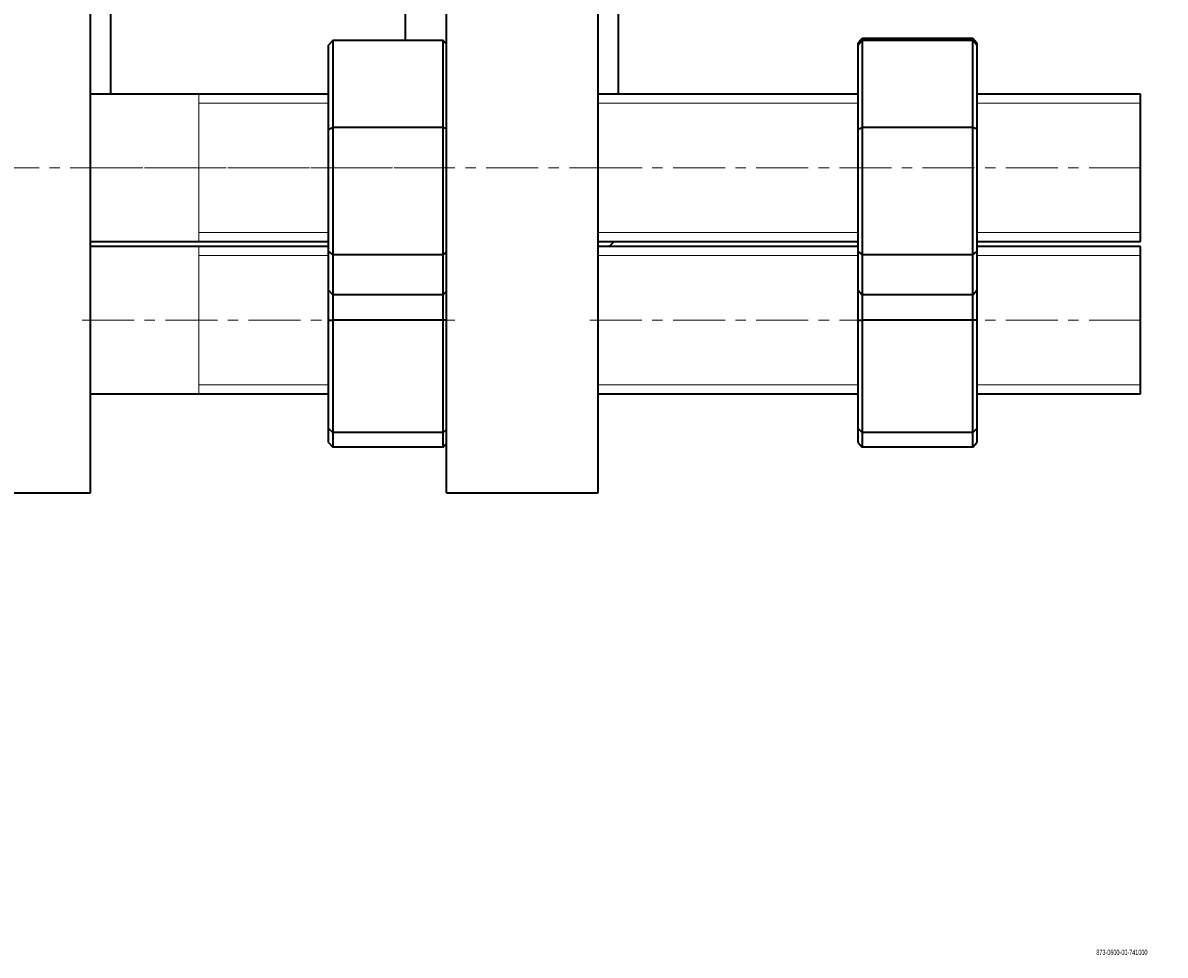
# Model space of a CAD drawing. Header units: millimetres. Extents: x -537 to 996, y 1 to 959.
# Tile 2 of 5: x -258 to 21, y 1 to 229. Entities that reach past the tile are written whole.
import ezdxf

# ---------------------------------------------------------------- set-up
doc = ezdxf.new("R2010")
doc.units = ezdxf.units.MM
doc.linetypes.add('CENTERX2', pattern=[20.32, 12.7, -2.54, 2.54, -2.54])
doc.layers.add('NOTE', color=7, linetype='Continuous')
doc.layers.add('SLD-0', color=179, linetype='Continuous')
doc.styles.add('SLDTEXTSTYLE0', font='TXT', dxfattribs={"width": 0.605})

msp = doc.modelspace()

# ---------------------------------------------------------------- linework, layer by layer
at = {"color": 7, "linetype": 'Continuous', "lineweight": 35}
for p, q in [((-241.05, 114.22), (-241.05, 536.72)), ((-154.05, 114.22), (-154.05, 536.72)), ((-117.05, 114.22), (-117.05, 536.72)), ((-236.05, 211.68), (-236.05, 246.48)), ((-112.05, 211.68), (-112.05, 246.48)), ((-164.05, 224.74), (-164.05, 232.9)), ((-181.86, 224.74), (-182.86, 223.61)), ((-182.86, 203.14), (-182.86, 223.61)), ((-181.86, 224.74), (-181.86, 203.49)), ((-154.86, 224.74), (-181.86, 224.74)), ((-154.86, 203.49), (-154.86, 224.74)), ((-154.05, 223.84), (-154.86, 224.74)), ((-52.55, 225.26), (-53.55, 224.11)), ((-52.55, 224.74), (-53.55, 223.61)), ((-53.55, 223.61), (-53.55, 224.11)), ((-53.55, 203.14), (-53.55, 223.61)), ((-52.55, 225.26), (-52.55, 224.74)), ((-25.55, 225.26), (-52.55, 225.26)), ((-52.55, 224.74), (-52.55, 203.49)), ((-25.55, 224.74), (-52.55, 224.74)), ((-25.55, 224.74), (-25.55, 225.26)), ((-24.55, 224.11), (-25.55, 225.26)), ((-25.55, 203.49), (-25.55, 224.74)), ((-24.55, 223.61), (-25.55, 224.74)), ((-24.55, 224.11), (-24.55, 223.61)), ((-24.55, 223.61), (-24.55, 203.14)), ((-182.86, 211.68), (-241.05, 211.68)), ((-53.55, 211.68), (-117.05, 211.68)), ((15.45, 211.68), (-24.55, 211.68)), ((15.45, 175.68), (15.45, 211.68)), ((-182.86, 203.14), (-181.86, 203.49)), ((-182.86, 173.21), (-182.86, 203.14)), ((-154.86, 203.49), (-181.86, 203.49)), ((-181.86, 203.49), (-181.86, 172.43)), ((-154.86, 172.43), (-154.86, 203.49)), ((-154.05, 203.21), (-154.86, 203.49)), ((-53.55, 203.14), (-52.55, 203.49)), ((-53.55, 173.21), (-53.55, 203.14)), ((-52.55, 203.49), (-52.55, 172.43)), ((-25.55, 203.49), (-52.55, 203.49)), ((-25.55, 172.43), (-25.55, 203.49)), ((-24.55, 203.14), (-25.55, 203.49)), ((-24.55, 203.14), (-24.55, 173.21)), ((-241.05, 175.68), (-182.86, 175.68)), ((-182.86, 174.46), (-241.05, 174.46)), ((-182.86, 173.21), (-181.86, 172.43)), ((-182.86, 163.75), (-182.86, 173.21)), ((-154.86, 172.43), (-154.05, 173.05)), ((-117.05, 175.68), (-53.55, 175.68)), ((-53.55, 174.46), (-117.05, 174.46)), ((-114.31, 174.46), (-113.09, 175.68)), ((-53.55, 173.21), (-52.55, 172.43)), ((-53.55, 163.75), (-53.55, 173.21)), ((-25.55, 172.43), (-24.55, 173.21)), ((-24.55, 175.68), (15.45, 175.68)), ((15.45, 174.46), (-24.55, 174.46)), ((-24.55, 173.21), (-24.55, 163.75)), ((15.45, 138.46), (15.45, 174.46)), ((-154.86, 172.43), (-181.86, 172.43)), ((-181.86, 172.43), (-181.86, 162.62)), ((-154.86, 162.62), (-154.86, 172.43)), ((-25.55, 172.43), (-52.55, 172.43)), ((-52.55, 172.43), (-52.55, 162.62)), ((-25.55, 162.62), (-25.55, 172.43)), ((-182.86, 163.75), (-181.86, 162.62)), ((-182.86, 156.46), (-182.86, 163.75)), ((-154.86, 162.62), (-181.86, 162.62)), ((-181.86, 162.62), (-181.86, 156.46)), ((-154.86, 162.62), (-154.05, 163.52)), ((-154.86, 156.46), (-154.86, 162.62)), ((-53.55, 163.75), (-52.55, 162.62)), ((-53.55, 156.46), (-53.55, 163.75)), ((-25.55, 162.62), (-52.55, 162.62)), ((-52.55, 162.62), (-52.55, 156.46)), ((-25.55, 162.62), (-24.55, 163.75)), ((-25.55, 156.46), (-25.55, 162.62)), ((-24.55, 163.75), (-24.55, 156.46)), ((-182.86, 129.96), (-182.86, 156.46)), ((-182.86, 156.46), (-181.86, 156.46)), ((-181.86, 156.46), (-181.86, 128.96)), ((-154.86, 156.46), (-181.86, 156.46)), ((-154.86, 128.96), (-154.86, 156.46)), ((-154.05, 156.46), (-154.86, 156.46)), ((-53.55, 129.96), (-53.55, 156.46)), ((-53.55, 156.46), (-52.55, 156.46)), ((-25.55, 156.46), (-52.55, 156.46)), ((-52.55, 156.46), (-52.55, 128.96)), ((-25.55, 128.96), (-25.55, 156.46)), ((-24.55, 156.46), (-25.55, 156.46)), ((-24.55, 156.46), (-24.55, 129.96)), ((-241.05, 138.46), (-182.86, 138.46)), ((-117.05, 138.46), (-53.55, 138.46)), ((-24.55, 138.46), (15.45, 138.46)), ((-182.86, 129.96), (-181.86, 128.96)), ((-182.86, 126.53), (-182.86, 129.96)), ((-154.86, 128.96), (-181.86, 128.96)), ((-181.86, 128.96), (-181.86, 125.4)), ((-154.86, 128.96), (-154.05, 129.76)), ((-154.86, 125.4), (-154.86, 128.96)), ((-53.55, 129.96), (-52.55, 128.96)), ((-53.55, 126.53), (-53.55, 129.96)), ((-25.55, 128.96), (-52.55, 128.96)), ((-52.55, 128.96), (-52.55, 125.4)), ((-25.55, 128.96), (-24.55, 129.96)), ((-25.55, 125.4), (-25.55, 128.96)), ((-24.55, 129.96), (-24.55, 126.53)), ((-182.86, 126.53), (-181.86, 125.4)), ((-154.86, 125.4), (-154.05, 126.3)), ((-53.55, 126.53), (-52.55, 125.4)), ((-25.55, 125.4), (-24.55, 126.53)), ((-154.86, 125.4), (-181.86, 125.4)), ((-25.55, 125.4), (-52.55, 125.4)), ((-278.05, 114.22), (-241.05, 114.22)), ((-154.05, 114.22), (-117.05, 114.22))]:
    msp.add_line(p, q, dxfattribs=at)
at = {"color": 7, "linetype": 'Continuous', "lineweight": 18}
for p, q in [((-182.86, 209.49), (-214.55, 209.49)), ((-53.55, 209.49), (-117.05, 209.49)), ((15.45, 209.49), (-24.55, 209.49)), ((-214.55, 177.88), (-182.86, 177.88)), ((-117.05, 177.88), (-53.55, 177.88)), ((-24.55, 177.88), (15.45, 177.88)), ((-182.86, 172.26), (-214.55, 172.26)), ((-53.55, 172.26), (-117.05, 172.26)), ((15.45, 172.26), (-24.55, 172.26)), ((-214.55, 140.65), (-182.86, 140.65)), ((-117.05, 140.65), (-53.55, 140.65)), ((-24.55, 140.65), (15.45, 140.65))]:
    msp.add_line(p, q, dxfattribs=at)
at = {"color": 7, "linetype": 'Continuous', "lineweight": 25}
for p, q in [((-214.55, 175.68), (-214.55, 175.72)), ((-214.55, 175.68), (-214.55, 175.72)), ((-214.55, 138.46), (-214.55, 138.5))]:
    msp.add_line(p, q, dxfattribs=at)
at = {"color": 7, "linetype": 'Continuous', "lineweight": 18, "flags": 128}
for points in [[(-214.55, 175.72), (-214.55, 176.07), (-214.55, 176.77), (-214.55, 177.79), (-214.55, 179.12), (-214.55, 180.73), (-214.55, 182.6), (-214.55, 184.68), (-214.55, 186.94), (-214.55, 189.33), (-214.55, 191.8), (-214.55, 194.31), (-214.55, 196.81), (-214.55, 199.24), (-214.55, 201.57), (-214.55, 203.75), (-214.55, 205.73), (-214.55, 207.47), (-214.55, 208.95), (-214.55, 210.12), (-214.55, 210.98), (-214.55, 211.51), (-214.55, 211.68)], [(-214.55, 175.72), (-214.55, 176.07), (-214.55, 176.77), (-214.55, 177.79), (-214.55, 177.88)], [(-214.55, 138.5), (-214.55, 138.85), (-214.55, 139.54), (-214.55, 140.57), (-214.55, 141.9), (-214.55, 143.51), (-214.55, 145.38), (-214.55, 147.46), (-214.55, 149.72), (-214.55, 152.1), (-214.55, 154.58), (-214.55, 157.09), (-214.55, 159.58), (-214.55, 162.02), (-214.55, 164.35), (-214.55, 166.52), (-214.55, 168.5), (-214.55, 170.25), (-214.55, 171.72), (-214.55, 172.9), (-214.55, 173.76), (-214.55, 174.28), (-214.55, 174.46)]]:
    msp.add_lwpolyline(points, dxfattribs=at)
at = {"layer": 'NOTE', "linetype": 'CENTERX2', "lineweight": 18}
for p, q in [((-489.82, 193.68), (-102.87, 193.68)), ((-243.05, 193.68), (-152.05, 193.68)), ((-119.05, 193.68), (17.45, 193.68)), ((-243.05, 156.46), (-152.05, 156.46)), ((-119.05, 156.46), (17.45, 156.46))]:
    msp.add_line(p, q, dxfattribs=at)

# ---------------------------------------------------------------- texts
at = {"layer": 'SLD-0', "insert": (4.65, 2.64), "char_height": 1.3229, "attachment_point": 1, "style": 'SLDTEXTSTYLE0'}
msp.add_mtext('873-0600-00-741000', dxfattribs=at)

doc.saveas('drawing.dxf')
